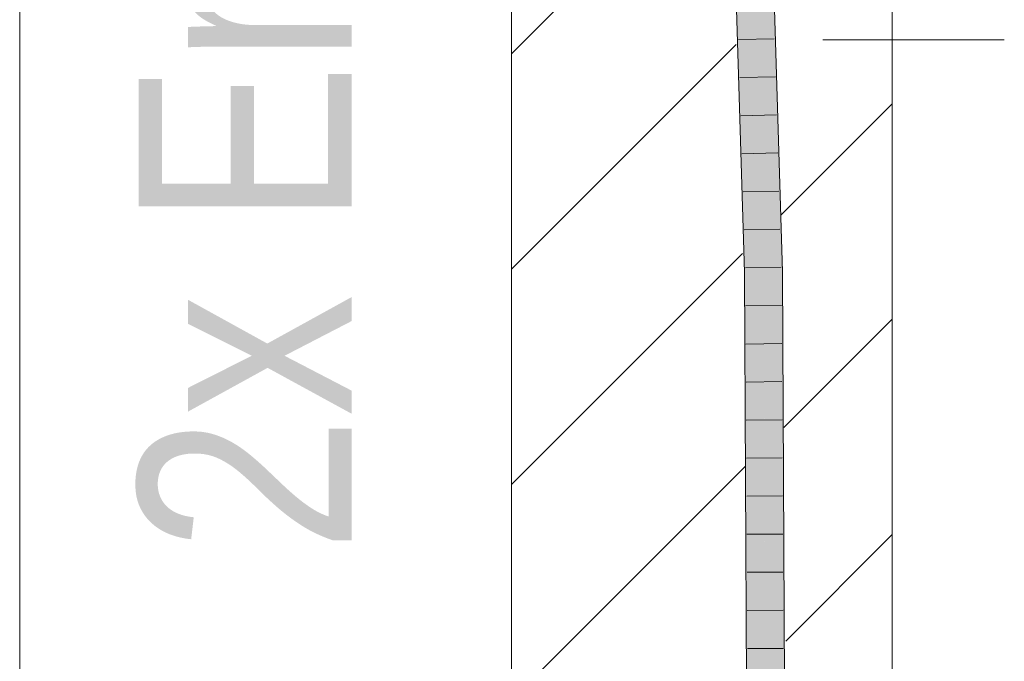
# Model space of a CAD drawing. Extents: x -620 to 3480, y 62 to 1112.
# Tile 253 of 256: x 263.99 to 270.45, y 869.84 to 874.06. Entities that reach past the tile are written whole.
import ezdxf
from ezdxf.lldxf.tags import DXFTag

# ---------------------------------------------------------------- set-up
doc = ezdxf.new("R2010")
doc.units = 0
doc.layers.get('0').update_dxf_attribs({"lineweight": 13})
for name, color, linetype, lineweight, true_color in [('E_Detail_Beschriftung', 7, 'Continuous', 13, 0x009900), ('E_Detail_Wandschraffur', 7, 'Continuous', 5, 0xc0c0c0), ('E_Leerrohr 25-A06GA2TQ8I', 7, 'Continuous', 9, 0xff8000), ('E_Leerrohr 25-Shading', 7, 'Continuous', 9, 0xff8000)]:
    doc.layers.add(name, color=color, linetype=linetype, lineweight=lineweight, true_color=true_color)
doc.layers.add('E_Detail_Linie_Text_Bem', color=7, linetype='Continuous', lineweight=13)
doc.styles.get("Standard").update_dxf_attribs({"font": 'ARIALN.TTF'})
tags = doc.linetypes.add('fein_strichliert', pattern=[4, 1, -2, 1]).pattern_tags.tags
tags[8:9] = [DXFTag(74, 4), DXFTag(75, 0), DXFTag(340, '0'), DXFTag(46, 0.0), DXFTag(50, 0.0), DXFTag(44, 0.0), DXFTag(45, 0.0)]
tags[6:7] = [DXFTag(74, 4), DXFTag(75, 0), DXFTag(340, '0'), DXFTag(46, 0.0), DXFTag(50, 0.0), DXFTag(44, 0.0), DXFTag(45, 0.0)]
tags[4:5] = [DXFTag(74, 4), DXFTag(75, 0), DXFTag(340, '0'), DXFTag(46, 0.0), DXFTag(50, 0.0), DXFTag(44, 0.0), DXFTag(45, 0.0)]
tags = doc.linetypes.add('fein_strichliert-A06GA2TT8I', pattern=[4, 1, -2, 1]).pattern_tags.tags
tags[8:9] = [DXFTag(74, 4), DXFTag(75, 0), DXFTag(340, '0'), DXFTag(46, 0.0), DXFTag(50, 0.0), DXFTag(44, 0.0), DXFTag(45, 0.0)]
tags[6:7] = [DXFTag(74, 4), DXFTag(75, 0), DXFTag(340, '0'), DXFTag(46, 0.0), DXFTag(50, 0.0), DXFTag(44, 0.0), DXFTag(45, 0.0)]
tags[4:5] = [DXFTag(74, 4), DXFTag(75, 0), DXFTag(340, '0'), DXFTag(46, 0.0), DXFTag(50, 0.0), DXFTag(44, 0.0), DXFTag(45, 0.0)]

# ---------------------------------------------------------------- blocks, each defined once
blk = doc.blocks.new('Shading-A06GA2BD8I', base_point=(267.5467, 773.509))
at = {"layer": 'E_Leerrohr 25-Shading', "color": 34, "true_color": 0xb05800}
for points in [[(268.6288, 876.2383), (268.7434, 872.3953), (268.6654, 876.2394), (268.7752, 872.3959)], [(268.7752, 872.3959), (268.78, 872.3959), (268.6654, 876.2394)], [(268.9567, 872.3993), (268.9933, 872.4), (268.8421, 876.2448), (268.8787, 876.2459)], [(268.9567, 872.3993), (268.9584, 872.0836), (268.9933, 872.4), (268.995, 872.0835)], [(268.7434, 872.3953), (268.7603, 869.2469), (268.7752, 872.3959), (268.7724, 869.2469)], [(268.7752, 872.3959), (268.7724, 869.2469), (268.78, 872.3959), (268.781, 869.2469)], [(268.78, 872.3959), (268.7809, 869.7596), (268.7969, 869.2468), (268.7842, 869.2469)], [(268.9584, 872.0836), (268.9737, 869.2462), (268.995, 872.0835), (269.0103, 869.246)]]:
    blk.add_solid(points, dxfattribs=at)
at = {"layer": 'E_Leerrohr 25-Shading', "color": 30, "true_color": 0xf57b00}
for points in [[(268.78, 872.3959), (268.8683, 872.3976), (268.6654, 876.2394), (268.7537, 876.2421)], [(268.7537, 876.2421), (268.8798, 872.3978), (268.8421, 876.2448), (268.9567, 872.3993)], [(268.7537, 876.2421), (268.8683, 872.3976), (268.8798, 872.3978)], [(268.7969, 869.2468), (268.8853, 869.2465), (268.78, 872.3959), (268.8683, 872.3976)], [(268.8798, 872.3978), (268.8683, 872.3976), (268.9446, 869.2463), (268.9238, 869.2463)], [(268.8739, 872.0844), (268.8683, 872.3976), (268.87, 872.0844)], [(268.9446, 869.2463), (268.9737, 869.2462), (268.8798, 872.3978), (268.9567, 872.3993)], [(268.9238, 869.2463), (268.8739, 872.0844), (268.8853, 869.2465), (268.87, 872.0844)]]:
    blk.add_solid(points, dxfattribs=at)
blk = doc.blocks.new('Referenz-A06GA2TU8I')
at = {"layer": 'E_Detail_Linie_Text_Bem', "linetype": 'fein_strichliert-A06GA2TT8I', "ltscale": 0.65}
blk.add_line((263.9855, 838.3229), (263.9855, 891.2022), dxfattribs=at)
at = {"layer": 'E_Detail_Linie_Text_Bem', "linetype": 'Continuous', "ltscale": 0.13}
for p, q in [((267.2139, 867.331), (267.2139, 879.131)), ((269.7139, 879.131), (269.7139, 839.131))]:
    blk.add_line(p, q, dxfattribs=at)
at = {"layer": 'E_Detail_Linie_Text_Bem', "color": 0, "linetype": 'Continuous', "ltscale": 0.13}
blk.add_line((270.4501, 873.9242), (269.2584, 873.9242), dxfattribs=at)
at = {"layer": 'E_Detail_Wandschraffur', "linetype": 'ByBlock', "ltscale": 0.13}
for p, q in [((267.2139, 873.8324), (268.6512, 875.2696)), ((268.9856, 872.7756), (269.7139, 873.5039)), ((267.2139, 871.0039), (268.7314, 872.5214)), ((269.0155, 869.9771), (269.7139, 870.6755))]:
    blk.add_line(p, q, dxfattribs=at)
at = {"layer": 'E_Detail_Wandschraffur', "linetype": 'fein_strichliert', "ltscale": 0.13}
for p, q in [((267.2139, 872.4182), (268.6888, 873.893)), ((269.003, 871.3788), (269.7139, 872.0897)), ((267.2139, 869.5897), (268.7477, 871.1235))]:
    blk.add_line(p, q, dxfattribs=at)
at = {"layer": 'E_Leerrohr 25-A06GA2TQ8I', "linetype": 'Continuous', "ltscale": 0.13}
for p, q in [((268.7434, 872.3953), (268.6288, 876.2383)), ((268.9933, 872.4), (268.8787, 876.2459)), ((268.9402, 873.9308), (268.7052, 873.9252)), ((268.9476, 873.6808), (268.7127, 873.6754)), ((268.9551, 873.4308), (268.7201, 873.4256)), ((268.9625, 873.1808), (268.7276, 873.1758)), ((268.97, 872.9308), (268.735, 872.926)), ((268.9774, 872.6809), (268.7425, 872.6762)), ((268.9849, 872.4309), (268.7499, 872.4264)), ((269.0103, 869.246), (268.9933, 872.4)), ((268.7603, 869.247), (268.7434, 872.3953)), ((268.987, 872.1807), (268.752, 872.1767)), ((268.9884, 871.9305), (268.7534, 871.9269)), ((268.9897, 871.6803), (268.7547, 871.6771)), ((268.9911, 871.4301), (268.7561, 871.4273)), ((268.9924, 871.1799), (268.7574, 871.1775)), ((268.9938, 870.9297), (268.7588, 870.9277)), ((268.9951, 870.6795), (268.7601, 870.6779)), ((268.9965, 870.4293), (268.7615, 870.4282)), ((268.9978, 870.1791), (268.7628, 870.1784)), ((268.9992, 869.9288), (268.7642, 869.9286))]:
    blk.add_line(p, q, dxfattribs=at)
at = {"layer": 'E_Detail_Beschriftung', "linetype": 'Continuous', "ltscale": 0.13, "insert": (264.7657, 870.5587), "char_height": 1.4, "attachment_point": 1, "rotation": 90}
blk.add_mtext('{\\fArial Narrow;2x Endtülle}', dxfattribs=at)

msp = doc.modelspace()

# ---------------------------------------------------------------- block references
at = {"color": 8, "lineweight": 25, "ltscale": 0.25, "true_color": 0x808080}
msp.add_blockref('Referenz-A06GA2TU8I', (0, 0), dxfattribs=at)
msp.add_blockref('Shading-A06GA2BD8I', (267.5467, 773.509))

doc.saveas('drawing.dxf')
